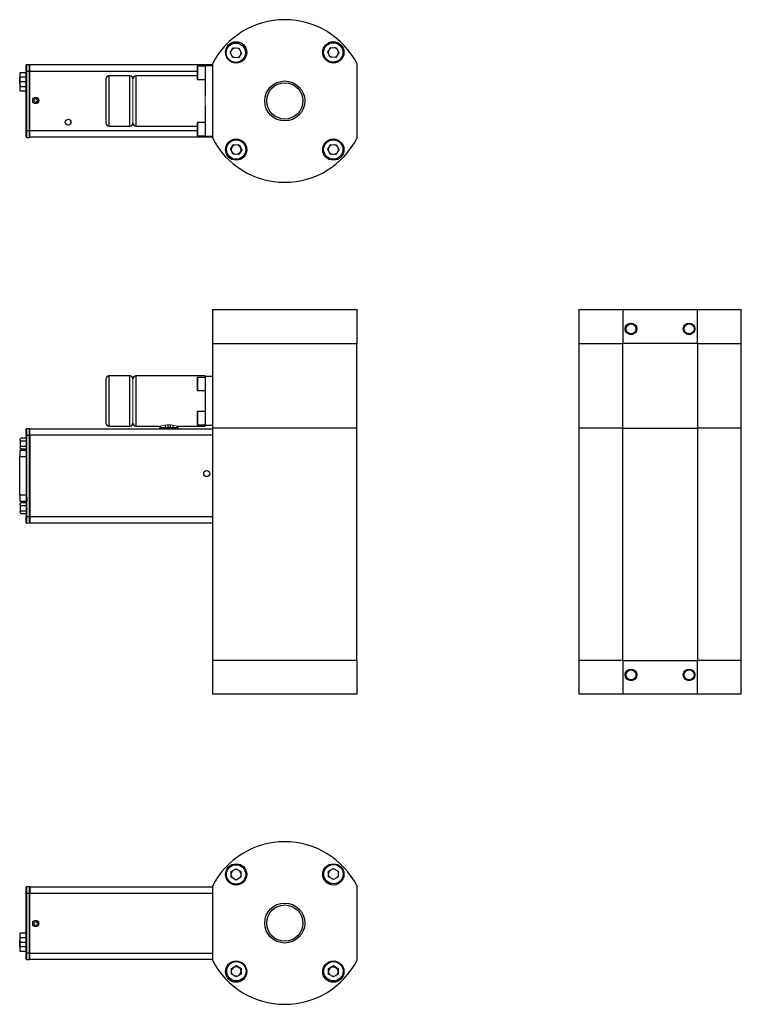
# Model space of a CAD drawing. Header units: millimetres. Extents: x -2 to 390, y -2 to 384.
# Tile 6 of 6: x 203 to 390, y 34 to 288. Entities that reach past the tile are written whole.
import ezdxf

# ---------------------------------------------------------------- set-up
doc = ezdxf.new("R2010")
doc.units = ezdxf.units.MM

msp = doc.modelspace()

# ---------------------------------------------------------------- linework, layer by layer
at = {"color": 7, "linetype": 'Continuous', "lineweight": 25}
for p, q in [((257.58, 279.79), (258.37, 281)), ((258.37, 281), (259.81, 280.92)), ((259.81, 280.92), (260.46, 279.63)), ((282.76, 279.88), (283.55, 281.09)), ((283.41, 278.6), (282.76, 279.88)), ((283.55, 281.09), (284.99, 281.01)), ((284.99, 281.01), (285.64, 279.73)), ((258.23, 278.5), (257.58, 279.79)), ((259.67, 278.43), (258.23, 278.5)), ((260.46, 279.63), (259.67, 278.43)), ((284.86, 278.52), (283.41, 278.6)), ((285.64, 279.73), (284.86, 278.52)), ((204.83, 274.98), (204.99, 274.98)), ((204.83, 259.53), (204.83, 274.98)), ((204.99, 274.98), (204.99, 276.68)), ((204.99, 276.68), (205.69, 276.65)), ((204.99, 259.53), (204.99, 274.98)), ((204.99, 274.98), (205.69, 274.98)), ((205.69, 274.98), (205.69, 276.65)), ((205.69, 259.53), (205.69, 274.98)), ((205.69, 274.98), (205.83, 274.98)), ((205.83, 275), (205.83, 276.59)), ((252.96, 276.59), (205.83, 276.59)), ((205.83, 259.52), (205.83, 275)), ((249.14, 276.27), (249.02, 276.14)), ((249.02, 276.14), (249.02, 273.09)), ((251.1, 276.27), (249.14, 276.27)), ((249.14, 276.27), (249.14, 272.84)), ((251.1, 276.46), (251.1, 268.53)), ((251.1, 276.46), (252.96, 276.46)), ((252.96, 276.81), (252.96, 257.7)), ((290.36, 257.7), (290.36, 276.81)), ((203.17, 274.51), (203.17, 273.25)), ((204.83, 274.51), (203.17, 274.51)), ((203.17, 271.7), (203.17, 273.25)), ((203.32, 272.55), (203.32, 273.05)), ((204.83, 273.39), (203.47, 273.39)), ((204.83, 272.21), (203.47, 272.21)), ((231.64, 273.73), (226.24, 273.73)), ((249.02, 273.73), (233.19, 273.73)), ((249.02, 273.09), (249.02, 272.97)), ((249.02, 272.97), (249.14, 272.84)), ((249.14, 272.84), (251.1, 272.84)), ((203.17, 271.7), (203.17, 269.9)), ((203.17, 269.9), (204.83, 269.9)), ((203.32, 271.37), (203.32, 271.86)), ((203.32, 271.37), (203.32, 271.02)), ((203.47, 271.02), (204.83, 271.02)), ((251.1, 265.98), (251.1, 258.05)), ((204.83, 259.59), (204.83, 259.59)), ((204.99, 259.53), (204.83, 259.53)), ((204.99, 257.84), (204.99, 259.53)), ((205.69, 259.53), (204.99, 259.53)), ((205.69, 257.86), (205.69, 259.53)), ((205.83, 259.53), (205.69, 259.53)), ((205.83, 257.93), (205.83, 259.52)), ((226.24, 260.78), (231.64, 260.78)), ((233.19, 260.78), (249.02, 260.78)), ((249.14, 261.67), (249.02, 261.54)), ((249.02, 261.54), (249.02, 258.37)), ((251.1, 261.67), (249.14, 261.67)), ((249.14, 261.67), (249.14, 258.37)), ((204.99, 257.84), (205.69, 257.86)), ((252.96, 257.93), (205.83, 257.93)), ((249.02, 258.37), (249.14, 258.24)), ((249.14, 258.37), (249.14, 258.24)), ((249.14, 258.24), (251.1, 258.24)), ((252.96, 258.05), (251.1, 258.05)), ((257.67, 254.79), (258.46, 256)), ((258.32, 253.5), (257.67, 254.79)), ((258.46, 256), (259.9, 255.92)), ((260.55, 254.63), (259.76, 253.42)), ((259.9, 255.92), (260.55, 254.63)), ((282.76, 254.79), (283.55, 256)), ((283.41, 253.5), (282.76, 254.79)), ((283.55, 256), (284.99, 255.92)), ((285.64, 254.63), (284.86, 253.42)), ((284.99, 255.92), (285.64, 254.63)), ((259.76, 253.42), (258.32, 253.5)), ((284.86, 253.42), (283.41, 253.5)), ((252.96, 213.37), (290.36, 213.37)), ((252.96, 213.37), (252.96, 204.62)), ((290.36, 204.62), (290.36, 213.37)), ((347.63, 213.37), (347.63, 204.62)), ((347.63, 213.37), (359.07, 213.37)), ((359.07, 213.37), (378.18, 213.37)), ((359.07, 204.62), (359.07, 213.37)), ((378.18, 213.37), (389.63, 213.37)), ((378.18, 213.37), (378.18, 204.62)), ((389.63, 204.62), (389.63, 213.37)), ((252.96, 204.62), (290.36, 204.62)), ((253.01, 204.62), (253.01, 182.72)), ((290.31, 182.72), (290.31, 204.62)), ((347.63, 204.62), (347.63, 182.72)), ((347.63, 204.62), (359.07, 204.62)), ((358.98, 182.72), (358.98, 204.62)), ((378.18, 204.62), (359.07, 204.62)), ((378.18, 204.62), (389.63, 204.62)), ((378.28, 204.62), (378.28, 182.72)), ((389.63, 182.72), (389.63, 204.62)), ((231.64, 196.2), (226.24, 196.2)), ((251.1, 196.2), (233.19, 196.2)), ((251.1, 196.07), (251.1, 183.37)), ((253.01, 196.07), (251.1, 196.07)), ((225.45, 195.41), (225.45, 184.04)), ((249.14, 195.84), (249.02, 195.71)), ((249.02, 195.71), (249.02, 192.53)), ((251.1, 195.84), (249.14, 195.84)), ((249.14, 195.84), (249.14, 194.78)), ((249.14, 194.78), (249.14, 192.41)), ((249.02, 192.53), (249.14, 192.41)), ((249.14, 192.41), (251.1, 192.41)), ((249.14, 187.04), (249.02, 186.91)), ((249.02, 186.91), (249.02, 185.93)), ((249.02, 185.93), (249.02, 183.73)), ((251.1, 187.04), (249.14, 187.04)), ((249.14, 187.04), (249.14, 183.61)), ((226.24, 183.25), (231.64, 183.25)), ((233.19, 183.25), (239.7, 183.25)), ((240.76, 183.5), (240.76, 182.93)), ((241.55, 182.93), (241.55, 183.57)), ((242.03, 183.56), (242.03, 182.93)), ((242.82, 182.93), (242.82, 183.47)), ((243.73, 183.25), (251.1, 183.25)), ((249.02, 183.73), (249.14, 183.61)), ((249.14, 183.61), (251.1, 183.61)), ((253.01, 183.37), (251.1, 183.37)), ((204.83, 180.77), (204.99, 180.8)), ((204.99, 180.9), (204.99, 182.59)), ((205.69, 182.57), (204.99, 182.59)), ((204.99, 180.9), (205.69, 180.9)), ((205.69, 180.9), (205.69, 182.57)), ((205.69, 159.9), (205.69, 180.9)), ((205.69, 180.9), (205.83, 180.9)), ((253.01, 182.5), (205.83, 182.5)), ((205.83, 180.91), (205.83, 182.5)), ((253.01, 180.91), (205.83, 180.91)), ((205.83, 180.91), (205.83, 159.88)), ((239.32, 182.93), (241.7, 182.93)), ((241.7, 182.93), (244.08, 182.93)), ((290.31, 182.72), (253.01, 182.72)), ((253.01, 182.72), (253.01, 122.72)), ((290.31, 122.72), (290.31, 182.72)), ((347.63, 182.72), (347.63, 122.72)), ((358.98, 182.72), (347.63, 182.72)), ((358.98, 182.72), (378.28, 182.72)), ((358.98, 122.72), (358.98, 182.72)), ((389.63, 182.72), (378.28, 182.72)), ((378.28, 182.72), (378.28, 122.72)), ((389.63, 122.72), (389.63, 182.72)), ((203.32, 179.62), (203.32, 179.9)), ((203.32, 179.62), (203.32, 179.01)), ((203.32, 179.01), (203.32, 178.44)), ((203.32, 178.03), (203.43, 178.14)), ((204.83, 180.1), (203.47, 180.1)), ((203.47, 179.42), (204.83, 179.42)), ((204.83, 180.23), (204.99, 180.2)), ((204.99, 179.34), (204.83, 179.31)), ((204.99, 179.12), (204.83, 179.12)), ((204.83, 176.92), (203.17, 176.92)), ((203.17, 176.92), (203.17, 175.39)), ((203.32, 177.56), (203.32, 177.84)), ((203.32, 177.56), (203.32, 177.51)), ((203.32, 177.51), (203.47, 177.36)), ((203.47, 178.04), (204.99, 178.04)), ((203.47, 177.36), (204.99, 177.36)), ((204.83, 175.9), (204.98, 175.9)), ((204.99, 176.92), (204.98, 176.92)), ((203.17, 165.41), (203.17, 175.39)), ((203.17, 165.41), (203.17, 163.88)), ((203.17, 163.88), (204.83, 163.88)), ((203.32, 162.95), (203.32, 163.24)), ((204.99, 163.44), (203.47, 163.44)), ((204.83, 164.9), (204.98, 164.9)), ((204.98, 164.9), (204.98, 163.73)), ((203.43, 162.65), (203.32, 162.77)), ((203.32, 162.35), (203.32, 161.78)), ((203.32, 161.37), (203.43, 161.48)), ((203.32, 160.9), (203.32, 161.18)), ((203.47, 162.75), (204.99, 162.75)), ((203.47, 161.38), (204.83, 161.38)), ((203.47, 160.7), (204.83, 160.7)), ((204.99, 161.74), (204.83, 161.77)), ((204.83, 161.74), (204.99, 161.71)), ((204.99, 161.38), (204.83, 161.38)), ((204.99, 161.05), (204.83, 161.02)), ((205.03, 160.86), (204.83, 160.89)), ((204.83, 160.34), (204.83, 160.34)), ((204.83, 160.17), (205.03, 160.21)), ((204.83, 160.14), (204.99, 160.17)), ((204.99, 158.2), (204.99, 159.9)), ((204.99, 159.9), (205.69, 159.9)), ((204.99, 158.2), (205.69, 158.23)), ((205.69, 158.23), (205.69, 159.9)), ((205.69, 159.9), (205.83, 159.9)), ((205.83, 159.88), (253.01, 159.88)), ((205.83, 159.88), (205.83, 158.3)), ((205.83, 158.3), (253.01, 158.3)), ((290.36, 122.72), (252.96, 122.72)), ((252.96, 122.72), (252.96, 113.97)), ((290.31, 122.72), (253.01, 122.72)), ((290.36, 113.97), (290.36, 122.72)), ((347.63, 122.72), (347.63, 113.97)), ((359.07, 122.72), (347.63, 122.72)), ((358.98, 122.72), (347.63, 122.72)), ((359.07, 122.72), (378.18, 122.72)), ((359.07, 113.97), (359.07, 122.72)), ((378.18, 122.72), (378.18, 113.97)), ((389.63, 122.72), (378.18, 122.72)), ((389.63, 122.72), (378.28, 122.72)), ((389.63, 113.97), (389.63, 122.72)), ((290.36, 113.97), (252.96, 113.97)), ((359.07, 113.97), (347.63, 113.97)), ((378.18, 113.97), (359.07, 113.97)), ((389.63, 113.97), (378.18, 113.97)), ((257.82, 68.14), (259.07, 68.86)), ((259.07, 68.86), (260.32, 68.14)), ((283, 68.23), (284.25, 68.95)), ((284.25, 68.95), (285.5, 68.23)), ((257.82, 66.7), (257.82, 68.14)), ((259.07, 65.97), (257.82, 66.7)), ((260.32, 66.7), (259.07, 65.97)), ((260.32, 68.14), (260.32, 66.7)), ((283, 66.79), (283, 68.23)), ((284.25, 66.07), (283, 66.79)), ((285.5, 66.79), (284.25, 66.07)), ((285.5, 68.23), (285.5, 66.79)), ((204.99, 62.59), (204.99, 64.28)), ((204.99, 64.28), (205.69, 64.26)), ((205.69, 62.59), (205.69, 64.26)), ((205.83, 64.19), (205.83, 62.61)), ((205.83, 64.19), (252.96, 64.19)), ((252.96, 64.42), (252.96, 45.31)), ((290.36, 45.31), (290.36, 64.42)), ((204.83, 62.59), (204.99, 62.59)), ((204.83, 47.14), (204.83, 62.59)), ((204.83, 62.54), (204.83, 62.53)), ((204.99, 47.14), (204.99, 62.59)), ((204.99, 62.59), (205.69, 62.59)), ((205.69, 47.14), (205.69, 62.59)), ((205.69, 62.59), (205.83, 62.59)), ((205.83, 47.12), (205.83, 62.61)), ((203.17, 52.22), (203.17, 50.42)), ((204.83, 52.22), (203.17, 52.22)), ((203.47, 51.1), (204.83, 51.1)), ((203.17, 48.87), (203.17, 50.42)), ((203.17, 48.87), (203.17, 47.61)), ((203.32, 50.26), (203.32, 50.76)), ((203.32, 49.07), (203.32, 49.57)), ((203.32, 49.07), (203.32, 48.73)), ((203.47, 49.91), (204.83, 49.91)), ((204.83, 48.73), (203.47, 48.73)), ((203.17, 47.61), (204.83, 47.61)), ((204.83, 47.14), (204.99, 47.14)), ((204.99, 45.45), (204.99, 47.14)), ((204.99, 47.14), (205.69, 47.14)), ((205.69, 45.47), (205.69, 47.14)), ((205.69, 47.14), (205.83, 47.14)), ((205.83, 45.54), (205.83, 47.12)), ((204.99, 45.45), (205.69, 45.47)), ((205.83, 45.54), (252.96, 45.54)), ((257.91, 43.14), (259.16, 43.86)), ((259.16, 43.86), (260.41, 43.14)), ((283, 43.14), (284.25, 43.86)), ((284.25, 43.86), (285.5, 43.14)), ((257.91, 41.69), (257.91, 43.14)), ((259.16, 40.97), (257.91, 41.69)), ((259.3, 41.17), (258.87, 41.15)), ((260.41, 41.69), (259.16, 40.97)), ((260.23, 42.04), (260.03, 41.65)), ((260.41, 43.14), (260.41, 41.69)), ((283, 41.69), (283, 43.14)), ((284.25, 40.97), (283, 41.69)), ((285.5, 41.69), (284.25, 40.97)), ((285.5, 43.14), (285.5, 41.69))]:
    msp.add_line(p, q, dxfattribs=at)
at = {"color": 144, "linetype": 'Continuous', "lineweight": 18}
for p, q in [((259.59, 280.9), (259.53, 280.94)), ((259.59, 280.9), (259.85, 280.75)), ((260.31, 279.92), (260.32, 279.82)), ((203.32, 273.39), (203.32, 273.05)), ((203.32, 272.55), (203.32, 271.86)), ((232.43, 261.57), (232.43, 267.26)), ((251.1, 265.98), (251.1, 268.53)), ((253.01, 204.62), (290.31, 204.62)), ((347.63, 204.62), (358.98, 204.62)), ((389.63, 204.62), (378.28, 204.62)), ((251.1, 196.07), (251.1, 196.2)), ((232.43, 195.44), (232.43, 184.01)), ((232.43, 184.04), (232.43, 195.41)), ((251.1, 183.25), (251.1, 183.37)), ((204.83, 180.9), (204.99, 180.9)), ((204.83, 159.9), (204.83, 180.9)), ((204.99, 180.73), (204.83, 180.76)), ((204.99, 159.9), (204.99, 180.9)), ((203.32, 179.95), (203.32, 179.9)), ((203.32, 178.44), (203.32, 177.84)), ((204.99, 180.58), (204.83, 180.56)), ((204.99, 180.5), (204.83, 180.47)), ((204.83, 180.43), (204.99, 180.46)), ((204.86, 180.43), (204.83, 180.44)), ((204.85, 180.23), (204.83, 180.23)), ((204.99, 180.16), (204.83, 180.18)), ((204.83, 180.1), (204.99, 180.08)), ((204.99, 179.94), (204.83, 179.91)), ((204.83, 179.82), (204.99, 179.79)), ((204.99, 179.64), (204.83, 179.62)), ((204.99, 179.46), (204.83, 179.48)), ((204.83, 179.28), (204.99, 179.31)), ((204.83, 178.96), (204.99, 178.93)), ((204.99, 178.79), (204.83, 178.77)), ((204.83, 178.73), (204.98, 178.73)), ((204.99, 178.73), (204.98, 178.73)), ((204.98, 177.06), (204.98, 175.9)), ((204.98, 175.9), (204.98, 164.9)), ((203.32, 163.29), (203.32, 163.24)), ((203.32, 162.95), (203.32, 162.35)), ((204.99, 164.9), (204.98, 164.9)), ((203.32, 161.78), (203.32, 161.18)), ((203.32, 160.9), (203.32, 160.85)), ((204.83, 162.07), (204.98, 162.07)), ((204.83, 160.92), (204.99, 160.9)), ((204.99, 162.07), (204.98, 162.07)), ((204.99, 160.01), (204.83, 160.04)), ((204.83, 159.9), (204.99, 159.9)), ((203.32, 51.1), (203.32, 50.76)), ((203.32, 50.26), (203.32, 49.57)), ((259.78, 44.84), (259.63, 45.01)), ((283.68, 45.01), (283.5, 44.8)), ((259.3, 41.17), (259.5, 41.18)), ((259.93, 41.44), (260.03, 41.65)), ((260.23, 42.04), (260.3, 42.18)), ((261.8, 42.84), (261.58, 43.03)), ((285.03, 41.42), (285.07, 41.45))]:
    msp.add_line(p, q, dxfattribs=at)
at = {"color": 8, "linetype": 'Continuous', "lineweight": 25}
for p, q in [((205.83, 275), (249.02, 275)), ((203.17, 273.25), (203.32, 273.25)), ((226.24, 273.73), (226.24, 260.78)), ((231.64, 267.26), (231.64, 273.73)), ((233.19, 273.73), (233.19, 260.78)), ((203.32, 271.7), (203.17, 271.7)), ((231.64, 260.78), (231.64, 267.26)), ((249.02, 259.52), (205.83, 259.52)), ((226.24, 196.2), (226.24, 183.25)), ((231.64, 183.25), (231.64, 196.2)), ((233.19, 196.2), (233.19, 183.25)), ((204.93, 180.85), (204.93, 180.74)), ((204.93, 179.93), (204.93, 179.45)), ((204.98, 178.79), (204.98, 178.73)), ((203.17, 175.39), (204.83, 175.39)), ((204.98, 175.39), (204.99, 175.39)), ((204.83, 165.41), (203.17, 165.41)), ((204.99, 165.41), (204.98, 165.41)), ((204.93, 161.04), (204.93, 160.91)), ((204.98, 162.07), (204.98, 161.75)), ((204.93, 160.15), (204.93, 159.9)), ((205.83, 62.61), (252.96, 62.61)), ((203.17, 50.42), (203.32, 50.42)), ((203.32, 48.87), (203.17, 48.87)), ((205.83, 47.12), (252.96, 47.12))]:
    msp.add_line(p, q, dxfattribs=at)
at = {"color": 144, "linetype": 'Continuous', "lineweight": 18, "flags": 128}
for points in [[(260.27, 279.52), (260.3, 279.8), (260.3, 279.95)], [(260.32, 279.82), (260.27, 279.48), (260.25, 279.42)], [(261.42, 278.32), (261.1, 278.02), (260.59, 277.49)], [(282.72, 277.49), (282.63, 277.59), (281.89, 278.32)], [(260.59, 257.02), (261.1, 256.49), (261.42, 256.19)], [(281.89, 256.19), (282.63, 256.92), (282.72, 257.02)], [(261.41, 66.56), (261.56, 66.68), (261.8, 66.89)], [(281.51, 66.89), (281.75, 66.68), (281.97, 66.5)], [(259.63, 64.72), (259.84, 64.96), (259.93, 65.07)], [(261.42, 65.93), (261.1, 65.63), (260.59, 65.1)], [(282.72, 65.1), (282.63, 65.2), (281.89, 65.93)], [(283.25, 65.22), (283.48, 64.96), (283.68, 64.72)], [(260.59, 44.63), (261.1, 44.1), (261.42, 43.8)], [(281.89, 43.8), (282.63, 44.53), (282.72, 44.63)], [(281.86, 43.14), (281.75, 43.04), (281.51, 42.84)]]:
    msp.add_lwpolyline(points, dxfattribs=at)
at = {"color": 7, "linetype": 'Continuous', "lineweight": 25}
for centre, radius in [((259.1, 279.81), 2.75), ((284.21, 279.81), 2.75), ((259.02, 279.71), 2.5), ((284.2, 279.8), 2.5), ((271.66, 267.26), 5.17), ((271.66, 267.26), 4.67), ((207.33, 267.38), 0.8), ((215.71, 261.78), 0.75), ((259.1, 254.71), 2.75), ((259.11, 254.71), 2.5), ((284.21, 254.71), 2.75), ((284.2, 254.71), 2.5), ((361.13, 208.37), 1.5), ((361.13, 208.37), 1.3), ((376.13, 208.37), 1.5), ((376.13, 208.37), 1.3), ((251.51, 171), 0.8), ((361.13, 118.97), 1.5), ((361.13, 118.97), 1.3), ((376.13, 118.97), 1.5), ((376.13, 118.97), 1.3), ((259.1, 67.42), 2.75), ((259.07, 67.42), 2.5), ((284.21, 67.42), 2.75), ((284.25, 67.51), 2.5), ((271.66, 54.86), 5.17), ((271.66, 54.86), 4.67), ((207.33, 54.74), 0.8), ((259.1, 42.31), 2.75), ((259.16, 42.41), 2.5), ((284.21, 42.31), 2.75), ((284.25, 42.41), 2.5)]:
    msp.add_circle(centre, radius, dxfattribs=at)
at = {"color": 144, "linetype": 'Continuous', "lineweight": 18}
for centre, radius in [((207.33, 267.38), 0.425), ((259.09, 254.71), 1.21), ((207.33, 54.74), 0.425)]:
    msp.add_circle(centre, radius, dxfattribs=at)
at = {"color": 7, "linetype": 'Continuous', "lineweight": 25}
for centre, radius, start, end in [((271.66, 267.26), 21, 27.0669, 152.9331), ((259.02, 279.71), 1.27, 96.7466, 136.9382), ((284.2, 279.8), 1.27, 36.7466, 76.9382), ((259.02, 279.71), 1.27, 216.7466, 256.9382), ((205.68, 276.5), 0.15, 0, 88), ((226.24, 272.94), 0.794, 90, 180), ((231.64, 272.94), 0.794, 0, 90), ((233.19, 272.97), 0.762, 90, 180), ((226.24, 261.57), 0.794, 180, 270), ((231.64, 261.57), 0.794, 270, 0), ((233.19, 261.54), 0.762, 180, 270), ((205.68, 258.01), 0.15, 272, 0), ((271.66, 267.26), 21, 207.0669, 332.9331), ((284.2, 254.71), 1.27, 36.7466, 76.9382), ((284.2, 254.71), 1.27, 216.7466, 256.9382), ((284.2, 254.71), 1.27, 276.7466, 316.9382), ((226.24, 195.41), 0.794, 90, 180), ((231.64, 195.41), 0.794, 0, 90), ((233.19, 195.44), 0.762, 90, 180), ((226.24, 184.04), 0.794, 180, 270), ((231.64, 184.04), 0.794, 270, 0), ((233.19, 184.01), 0.762, 180, 270), ((204.98, 182.44), 0.15, 88, 180), ((205.68, 182.42), 0.15, 0, 88), ((240.12, 182.93), 0.794, 180, 212.4845), ((243.29, 182.93), 0.794, 327.5155, 0), ((204.98, 158.35), 0.15, 180, 272), ((205.68, 158.38), 0.15, 272, 0), ((271.66, 54.86), 21, 27.0669, 152.9331), ((259.07, 67.42), 1.27, 129.9042, 170.0958), ((259.07, 67.42), 1.27, 189.9042, 230.0958), ((259.07, 67.42), 1.27, 9.9042, 50.0958), ((284.25, 67.51), 1.27, 129.9042, 170.0958), ((205.68, 64.11), 0.15, 0, 88), ((205.68, 45.62), 0.15, 272, 360), ((271.66, 54.86), 21, 207.0669, 332.9331)]:
    msp.add_arc(centre, radius, start, end, dxfattribs=at)
at = {"color": 144, "linetype": 'Continuous', "lineweight": 18}
for centre, radius, start, end in [((259.02, 279.71), 1.27, 156.7466, 196.9382), ((259.02, 279.71), 1.27, 36.7466, 76.9382), ((259.09, 279.8), 1.21, 46.5588, 69.3264), ((259.11, 279.82), 1.21, 48.9799, 67.1986), ((259.02, 279.71), 1.27, 336.7466, 16.9382), ((284.2, 279.8), 1.27, 156.7466, 196.9382), ((284.2, 279.8), 1.27, 96.7466, 136.9382), ((284.2, 279.8), 1.27, 336.7466, 16.9382), ((259.02, 279.71), 1.27, 276.7466, 316.9382), ((284.2, 279.8), 1.27, 216.7466, 256.9382), ((284.2, 279.8), 1.27, 276.7466, 316.9382), ((204.98, 276.53), 0.15, 88, 180), ((204.98, 257.99), 0.15, 180, 272), ((259.11, 254.7), 1.21, 45.455, 180), ((259.11, 254.7), 1.21, 180, 224.545), ((284.2, 254.71), 1.27, 156.7466, 196.9382), ((284.2, 254.71), 1.27, 96.7466, 136.9382), ((284.2, 254.71), 1.27, 336.7466, 16.9382), ((259.11, 254.71), 1.27, 216.7466, 256.9382), ((259.11, 254.71), 1.27, 276.7466, 316.9382), ((241.7, 176.94), 6.62, 72.1357, 107.6204), ((259.07, 67.42), 1.27, 69.9042, 110.0958), ((284.25, 67.51), 1.27, 69.9042, 110.0958), ((259.07, 67.42), 1.27, 249.9042, 290.0958), ((259.07, 67.42), 1.27, 309.9042, 350.0958), ((284.25, 67.51), 1.27, 189.9042, 230.0958), ((284.22, 67.41), 1.21, 191.8067, 221.4584), ((284.25, 67.51), 1.27, 249.9042, 290.0958), ((284.2, 67.43), 1.21, 257.786, 293.4716), ((284.22, 67.41), 1.21, 258.5416, 288.0074), ((284.25, 67.51), 1.27, 9.9042, 50.0958), ((284.25, 67.51), 1.27, 309.9042, 350.0958), ((204.98, 64.13), 0.15, 88, 180), ((204.98, 45.6), 0.15, 180, 272), ((259.09, 42.32), 1.21, 308.3478, 168.5941), ((259.11, 42.3), 1.21, 45.455, 172.5161), ((259.16, 42.41), 1.27, 9.9042, 50.0958), ((284.2, 42.3), 1.21, 313.0778, 172.5161), ((284.25, 42.41), 1.27, 9.9042, 50.0958), ((259.16, 42.41), 1.27, 189.9042, 230.0958), ((259.09, 42.32), 1.21, 260.4688, 291.6522), ((259.02, 42.41), 1.27, 283.0618, 323.2534), ((259.02, 42.41), 1.27, 343.0618, 8.6568), ((284.2, 42.3), 1.21, 187.4839, 218.868), ((284.22, 42.32), 1.21, 135.455, 221.4584), ((284.22, 42.32), 1.21, 258.5416, 288.0074), ((284.2, 42.3), 1.21, 261.132, 286.9222), ((284.25, 42.41), 1.27, 309.9042, 350.0958)]:
    msp.add_arc(centre, radius, start, end, dxfattribs=at)
at = {"color": 7, "linetype": 'Continuous', "lineweight": 25}
for centre in [(207.31, 267.38), (207.31, 54.74)]:
    msp.add_ellipse(centre, major_axis=(0.75, 0), ratio=0.999657, dxfattribs=at)
for points, knots in [([(204.83, 274.98), (204.83, 275.01), (204.83, 275.07), (204.83, 275.15), (204.83, 275.23), (204.83, 275.31), (204.83, 275.39), (204.83, 275.47), (204.83, 275.62), (204.83, 275.84), (204.83, 276.08), (204.83, 276.28), (204.83, 276.4), (204.83, 276.47), (204.83, 276.5), (204.83, 276.52), (204.83, 276.53), (204.83, 276.53)], [0, 0, 0, 0, 0.034551, 0.068856, 0.103014, 0.137125, 0.171292, 0.205614, 0.240191, 0.370055, 0.500029, 0.629892, 0.759866, 0.82015, 0.879906, 0.939676, 1, 1, 1, 1]), ([(225.45, 272.94), (225.45, 272.94), (225.45, 272.34), (225.45, 270.21), (225.45, 268.76), (225.45, 265.75), (225.45, 264.3), (225.45, 262.17), (225.45, 261.57), (225.45, 261.57)], [0, 0, 0, 0, 0.25, 0.25, 0.5, 0.5, 0.75, 0.75, 1, 1, 1, 1]), ([(204.83, 257.99), (204.83, 257.99), (204.83, 257.99), (204.83, 258), (204.83, 258.01), (204.83, 258.02), (204.83, 258.04), (204.83, 258.07), (204.83, 258.12), (204.83, 258.23), (204.83, 258.43), (204.83, 258.68), (204.83, 258.91), (204.83, 259.1), (204.83, 259.24), (204.83, 259.39), (204.83, 259.48), (204.83, 259.53)], [0, 0, 0, 0, 0.034551, 0.068856, 0.103014, 0.137125, 0.171292, 0.205614, 0.240191, 0.370055, 0.500029, 0.629892, 0.759866, 0.82015, 0.879906, 0.939676, 1, 1, 1, 1]), ([(204.83, 180.9), (204.83, 180.93), (204.83, 180.98), (204.83, 181.07), (204.83, 181.15), (204.83, 181.23), (204.83, 181.31), (204.83, 181.39), (204.83, 181.54), (204.83, 181.75), (204.83, 182), (204.83, 182.2), (204.83, 182.32), (204.83, 182.38), (204.83, 182.42), (204.83, 182.44), (204.83, 182.44), (204.83, 182.44)], [0, 0, 0, 0, 0.034551, 0.068856, 0.103014, 0.137125, 0.171292, 0.205614, 0.240191, 0.370055, 0.500029, 0.629892, 0.759866, 0.82015, 0.879906, 0.939676, 1, 1, 1, 1]), ([(204.83, 158.35), (204.83, 158.35), (204.83, 158.36), (204.83, 158.36), (204.83, 158.37), (204.83, 158.39), (204.83, 158.41), (204.83, 158.43), (204.83, 158.49), (204.83, 158.6), (204.83, 158.8), (204.83, 159.04), (204.83, 159.28), (204.83, 159.47), (204.83, 159.61), (204.83, 159.75), (204.83, 159.85), (204.83, 159.9)], [0, 0, 0, 0, 0.034551, 0.0688557, 0.1030135, 0.1371252, 0.1712918, 0.2056141, 0.2401914, 0.3700548, 0.5000287, 0.6298921, 0.7598661, 0.8201496, 0.8799061, 0.9396762, 1, 1, 1, 1]), ([(204.83, 62.59), (204.83, 62.62), (204.83, 62.67), (204.83, 62.76), (204.83, 62.84), (204.83, 62.92), (204.83, 63), (204.83, 63.08), (204.83, 63.23), (204.83, 63.44), (204.83, 63.69), (204.83, 63.89), (204.83, 64.01), (204.83, 64.08), (204.83, 64.11), (204.83, 64.13), (204.83, 64.13), (204.83, 64.13)], [0, 0, 0, 0, 0.034551, 0.0688557, 0.1030135, 0.1371252, 0.1712918, 0.2056141, 0.2401914, 0.3700548, 0.5000287, 0.6298921, 0.7598661, 0.8201496, 0.8799061, 0.9396762, 1, 1, 1, 1]), ([(204.83, 45.6), (204.83, 45.6), (204.83, 45.6), (204.83, 45.6), (204.83, 45.61), (204.83, 45.63), (204.83, 45.65), (204.83, 45.67), (204.83, 45.73), (204.83, 45.84), (204.83, 46.04), (204.83, 46.29), (204.83, 46.52), (204.83, 46.71), (204.83, 46.85), (204.83, 46.99), (204.83, 47.09), (204.83, 47.14)], [0, 0, 0, 0, 0.034551, 0.068856, 0.103014, 0.137125, 0.171292, 0.205614, 0.240191, 0.370055, 0.500029, 0.629892, 0.759866, 0.82015, 0.879906, 0.939676, 1, 1, 1, 1])]:
    msp.add_open_spline(points, degree=3, knots=knots, dxfattribs=at)
at = {"color": 144, "linetype": 'Continuous', "lineweight": 18}
for points in [[(205.83, 274.98), (205.83, 275.82), (205.83, 276.5), (205.83, 276.5)], [(203.32, 273.05), (203.35, 273.17), (203.41, 273.28), (203.47, 273.39)], [(203.47, 273.39), (203.41, 273.39), (203.35, 273.39), (203.32, 273.39)], [(203.47, 272.21), (203.41, 272.32), (203.35, 272.43), (203.32, 272.55)], [(203.32, 271.86), (203.35, 271.98), (203.41, 272.1), (203.47, 272.21)], [(205.83, 258.01), (205.83, 258.01), (205.83, 258.69), (205.83, 259.53)], [(205.83, 180.9), (205.83, 181.74), (205.83, 182.42), (205.83, 182.42)], [(203.32, 179.9), (203.35, 179.97), (203.41, 180.04), (203.47, 180.1)], [(203.47, 178.04), (203.41, 178.17), (203.35, 178.3), (203.32, 178.44)], [(203.32, 177.84), (203.35, 177.91), (203.41, 177.98), (203.47, 178.04)], [(203.32, 163.24), (203.35, 163.31), (203.41, 163.37), (203.47, 163.44)], [(203.47, 162.75), (203.41, 162.82), (203.35, 162.88), (203.32, 162.95)], [(203.32, 162.35), (203.35, 162.49), (203.41, 162.62), (203.47, 162.75)], [(203.47, 161.38), (203.41, 161.51), (203.35, 161.64), (203.32, 161.78)], [(203.32, 161.18), (203.35, 161.25), (203.41, 161.32), (203.47, 161.38)], [(203.47, 160.7), (203.41, 160.76), (203.35, 160.83), (203.32, 160.9)], [(205.83, 158.38), (205.83, 158.38), (205.83, 159.06), (205.83, 159.9)], [(205.83, 62.59), (205.83, 63.43), (205.83, 64.11), (205.83, 64.11)], [(203.32, 50.76), (203.35, 50.88), (203.41, 50.99), (203.47, 51.1)], [(203.47, 51.1), (203.41, 51.1), (203.35, 51.1), (203.32, 51.1)], [(203.47, 49.91), (203.41, 50.03), (203.35, 50.14), (203.32, 50.26)], [(203.32, 49.57), (203.35, 49.69), (203.41, 49.8), (203.47, 49.91)], [(205.83, 45.62), (205.83, 45.62), (205.83, 46.3), (205.83, 47.14)]]:
    msp.add_open_spline(points, degree=3, dxfattribs=at)
for points, knots in [([(232.43, 272.97), (232.43, 272.97), (232.43, 272.37), (232.43, 270.23), (232.43, 268.77), (232.43, 265.74), (232.43, 264.29), (232.43, 262.14), (232.43, 261.54), (232.43, 261.54)], [0, 0, 0, 0, 0.25, 0.25, 0.5, 0.5, 0.75, 0.75, 1, 1, 1, 1]), ([(232.43, 267.26), (232.43, 268.76), (232.43, 270.21), (232.43, 272.34), (232.43, 272.94), (232.43, 272.94)], [0, 0, 0, 0, 0.5, 0.5, 1, 1, 1, 1]), ([(204.83, 177.19), (204.83, 177.19), (204.83, 177.17), (204.84, 177.15), (204.85, 177.14), (204.85, 177.12), (204.86, 177.11), (204.88, 177.09), (204.92, 177.07), (204.96, 177.07), (204.98, 177.06)], [0, 0, 0, 0, 0.1113875, 0.2115897, 0.3006362, 0.3785525, 0.4453606, 0.5010809, 0.7596933, 1, 1, 1, 1]), ([(204.98, 163.73), (204.97, 163.73), (204.95, 163.73), (204.92, 163.72), (204.89, 163.71), (204.87, 163.69), (204.84, 163.66), (204.83, 163.62), (204.83, 163.6)], [0, 0, 0, 0, 0.118519, 0.241498, 0.369122, 0.501574, 0.701404, 1, 1, 1, 1])]:
    msp.add_open_spline(points, degree=3, knots=knots, dxfattribs=at)
at = {"color": 7, "linetype": 'Continuous', "lineweight": 25}
for points in [[(203.47, 271.02), (203.41, 271.13), (203.35, 271.25), (203.32, 271.37)], [(203.32, 271.02), (203.35, 271.02), (203.41, 271.02), (203.47, 271.02)], [(205.03, 180.86), (204.96, 180.85), (204.9, 180.84), (204.83, 180.83)], [(203.47, 179.42), (203.41, 179.48), (203.35, 179.55), (203.32, 179.62)], [(203.32, 179.01), (203.35, 179.15), (203.41, 179.29), (203.47, 179.42)], [(203.47, 177.36), (203.41, 177.42), (203.35, 177.49), (203.32, 177.56)], [(203.47, 48.73), (203.41, 48.84), (203.35, 48.95), (203.32, 49.07)], [(203.32, 48.73), (203.35, 48.73), (203.41, 48.73), (203.47, 48.73)]]:
    msp.add_open_spline(points, degree=3, dxfattribs=at)

doc.saveas('drawing.dxf')
